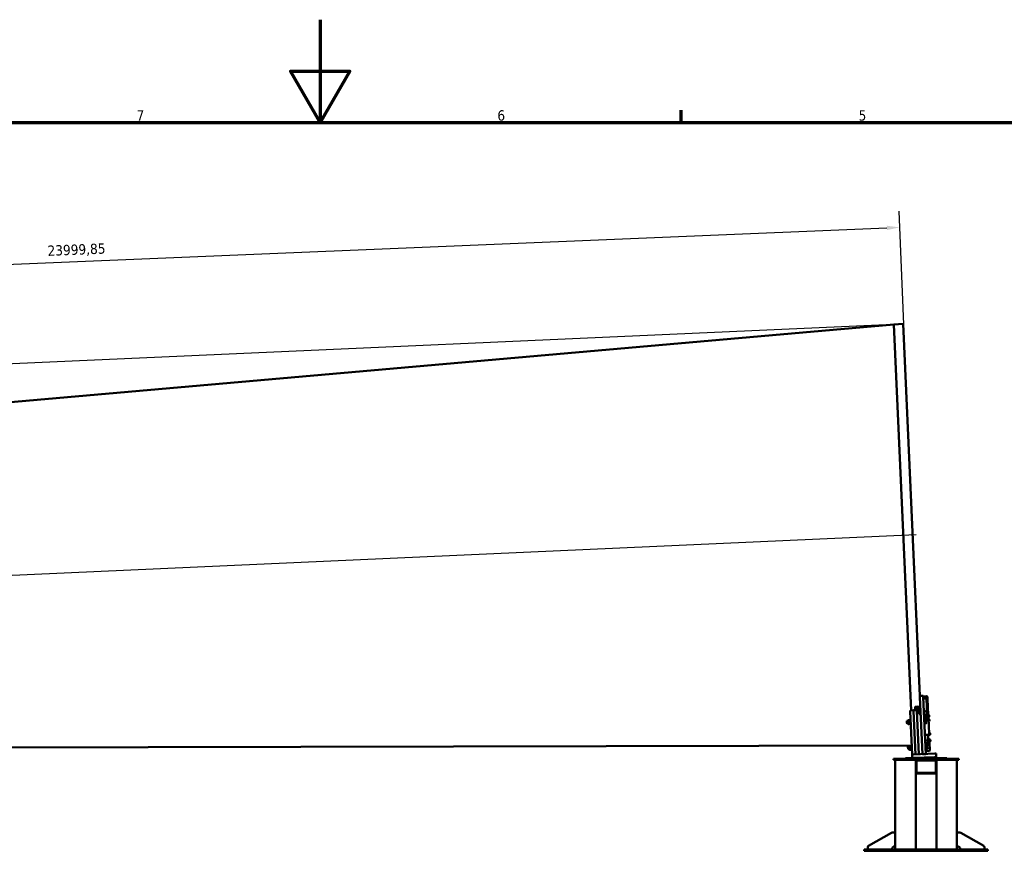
# Model space of a CAD drawing. Header units: millimetres. Extents: x 0 to 63075, y 0 to 44550.
# Tile 14 of 31: x 27161 to 41500, y 32212 to 44550. Entities that reach past the tile are written whole.
import ezdxf

# ---------------------------------------------------------------- set-up
doc = ezdxf.new("R2010")
doc.units = ezdxf.units.MM
doc.header["$LTSCALE"] = 75
for name, color, linetype, lineweight in [('Border (ISO)', 7, 'Continuous', 70), ('Centerline (ISO)', 7, 'Continuous', 25), ('Dimension (ISO)', 7, 'Continuous', 25), ('Visible (ISO)', 7, 'Continuous', 50)]:
    doc.layers.add(name, color=color, linetype=linetype, lineweight=lineweight)
doc.styles.add('Label Text (ISO)', font='tahoma.ttf')
doc.styles.add('Note Text (ISO)', font='tahoma.ttf')
doc.dimstyles.new('Default (ISO)', dxfattribs={"dimscale": 75, "dimtxt": 2, "dimasz": 2.5, "dimexe": 3.175, "dimexo": 0, "dimgap": 0.762, "dimtad": 1, "dimrnd": 1e-08, "dimtxsty": 'Note Text (ISO)', "dimcen": 0.09, "dimdle": 10, "dimclrd": 256, "dimclre": 256, "dimclrt": 256, "dimazin": 2, "dimtfac": 1, "dimtmove": 0, "dimatfit": 3, "dimfxl": 1, "dimtolj": 1, "dimtzin": 0, "dimlwd": -1, "dimlwe": -1, "dimarcsym": 0})

# ---------------------------------------------------------------- blocks, each defined once
blk = doc.blocks.new('Borders Default Border')
at = {"layer": 'Border (ISO)'}
blk.add_line((490.58, 574), (490.58, 576.4), dxfattribs=at)
at = {"layer": 'Border (ISO)', "flags": 128}
for points in [[(420.5, 594), (420.5, 574), (414.73, 584), (426.27, 584), (420.5, 574)], [(20, 20), (20, 574), (821, 574), (821, 20), (20, 20)]]:
    blk.add_lwpolyline(points, dxfattribs=at)
at = {"layer": 'Border (ISO)', "char_height": 2, "attachment_point": 7, "style": 'Label Text (ISO)'}
for s, insert in [('7', (384.84, 574.4)), ('6', (454.9, 574.36)), ('5', (525.04, 574.36))]:
    blk.add_mtext(s, dxfattribs=dict(at, insert=insert))
blk = doc.blocks.new('*D16')
at = {"layer": 'Defpoints', "color": 0, "transparency": 16777216}
for p in [(39890, 40110), (15274, 38002), (16122, 38040)]:
    blk.add_point(p, dxfattribs=at)
at = {"layer": 'Dimension (ISO)', "transparency": 16777216}
for p, q in [((39890, 40110), (14992, 38991)), ((10611, 39329), (15215, 39329)), ((15215, 39329), (15229, 39001)), ((15238, 38814), (15266, 38190)), ((16122, 38040), (15036, 37992))]:
    blk.add_line(p, q, dxfattribs=at)
for points in [[(15269, 38815), (15207, 38813), (15229, 39001)], [(15297, 38191), (15235, 38188), (15274, 38002)]]:
    blk.add_solid(points, dxfattribs=at)
at = {"layer": 'Dimension (ISO)', "transparency": 16777216, "insert": (10668, 39546), "char_height": 150, "attachment_point": 1, "style": 'Note Text (ISO)'}
blk.add_mtext('\\A1;\\fTahoma|b0|i0;\\H149.0446;Maximum allowable diameter difference = 1000', dxfattribs=at)
blk = doc.blocks.new('*D29')
at = {"layer": 'Defpoints', "color": 0, "transparency": 16777216}
for p in [(39977, 41523), (40163, 37047), (16187, 35969)]:
    blk.add_point(p, dxfattribs=at)
at = {"layer": 'Dimension (ISO)', "transparency": 16777216}
for p, q in [((40163, 37047), (39968, 41761)), ((16185, 40539), (39790, 41515)), ((16187, 35969), (15988, 40769))]:
    blk.add_line(p, q, dxfattribs=at)
for points in [[(39789, 41547), (39791, 41484), (39977, 41523)], [(16184, 40570), (16187, 40507), (15998, 40531)]]:
    blk.add_solid(points, dxfattribs=at)
at = {"layer": 'Dimension (ISO)', "transparency": 16777216, "insert": (27563, 41257), "char_height": 150, "attachment_point": 1, "rotation": 2.3694, "style": 'Note Text (ISO)'}
blk.add_mtext('\\A1;23999,85', dxfattribs=at)

msp = doc.modelspace()

# ---------------------------------------------------------------- linework, layer by layer
at = {"layer": 'Centerline (ISO)', "linetype": 'Continuous'}
msp.add_line((16581.5953, 35986.484), (40215.0405, 37049.0657), dxfattribs=at)
at = {"layer": 'Visible (ISO)'}
for p, q in [((16675.8186, 38065.3141), (39889.7267, 40110.0432)), ((39889.7267, 40110.0432), (40024.5905, 40116.1068)), ((40142.6831, 34483.9068), (39889.7267, 40110.0432)), ((39889.7267, 40110.0432), (40142.6831, 34483.9068)), ((40268.307, 34695.4773), (40024.5905, 40116.1068)), ((40318.2566, 34697.7231), (40268.307, 34695.4773)), ((40269.2053, 34675.4975), (40268.307, 34695.4773)), ((40269.2053, 34675.4975), (40306.4852, 33846.3352)), ((40318.2566, 34697.7231), (40319.1549, 34677.7433)), ((40318.6597, 34688.7559), (40366.6113, 34690.9119)), ((40318.8297, 34684.9751), (40366.7813, 34687.1311)), ((40319.1549, 34677.7433), (40356.4348, 33848.5809)), ((40367.9871, 34660.3114), (40320.0356, 34658.1554)), ((40320.2601, 34653.1605), (40368.2117, 34655.3164)), ((40365.2211, 34655.0389), (40365.3855, 34651.3824)), ((40365.3855, 34651.3824), (40375.4926, 34426.5858)), ((40382.4987, 34426.6087), (40372.2975, 34653.4981)), ((40382.2874, 34653.9473), (40381.0816, 34680.767)), ((40382.2874, 34653.9473), (40392.7899, 34420.3564)), ((40127.6982, 34483.233), (40177.6477, 34485.4788)), ((40128.3719, 34468.2482), (40127.6982, 34483.233)), ((40156.6366, 33839.5978), (40128.3719, 34468.2482)), ((40177.6477, 34485.4788), (40227.5973, 34487.7246)), ((40177.6477, 34485.4788), (40178.3215, 34470.494)), ((40178.3215, 34470.494), (40177.6477, 34485.4788)), ((40178.3215, 34470.494), (40206.5862, 33841.8436)), ((40206.5862, 33841.8436), (40178.3215, 34470.494)), ((40201.3591, 34514.7013), (40200.545, 34532.8092)), ((40201.3591, 34514.7013), (40202.6225, 34486.6017)), ((40235.3198, 34538.6031), (40210.3451, 34537.4802)), ((40211.1592, 34519.3724), (40236.134, 34520.4953)), ((40227.5973, 34487.7246), (40253.3577, 34488.8828)), ((40227.5973, 34487.7246), (40228.271, 34472.7397)), ((40228.271, 34472.7397), (40227.5973, 34487.7246)), ((40228.271, 34472.7397), (40256.5357, 33844.0894)), ((40256.5357, 33844.0894), (40228.271, 34472.7397)), ((40231.4416, 34469.0117), (40232.6123, 34470.2925)), ((40232.0501, 34455.4792), (40231.4416, 34469.0117)), ((40232.0501, 34455.4792), (40233.331, 34454.3086)), ((40240.5773, 34470.6506), (40232.6123, 34470.2925)), ((40232.6123, 34470.2925), (40233.331, 34454.3086)), ((40241.2959, 34454.6667), (40233.331, 34454.3086)), ((40240.4313, 34473.8973), (40241.2395, 34475.4547)), ((40240.4313, 34473.8973), (40241.4419, 34451.42)), ((40241.4419, 34451.42), (40242.3866, 34449.9414)), ((40253.6055, 34476.8877), (40241.827, 34476.3581)), ((40253.8182, 34472.1549), (40242.0398, 34471.6253)), ((40254.4311, 34458.5231), (40242.6527, 34457.9935)), ((40254.8313, 34449.624), (40243.0528, 34449.0944)), ((40255.2163, 34474.5621), (40254.2717, 34476.0407)), ((40256.2269, 34452.0848), (40255.2163, 34474.5621)), ((40258.3593, 34471.4501), (40255.3623, 34471.3153)), ((40256.2269, 34452.0848), (40255.4188, 34450.5274)), ((40259.0779, 34455.4662), (40256.081, 34455.3315)), ((40258.9633, 34458.0161), (40256.9279, 34503.2857)), ((40258.9633, 34458.0161), (40259.5602, 34444.7402)), ((40259.5602, 34444.7402), (40260.3195, 34427.8525)), ((40260.3195, 34427.8525), (40260.3616, 34426.9166)), ((40280.3414, 34427.8149), (40260.3616, 34426.9166)), ((40331.2856, 34474.7289), (40328.2886, 34474.5942)), ((40332.0043, 34458.7451), (40329.0073, 34458.6103)), ((40330.538, 34424.5646), (40378.4896, 34426.7205)), ((40331.9392, 34478.0066), (40331.1399, 34477.9707)), ((40331.1399, 34477.9707), (40332.15, 34455.5034)), ((40331.8311, 34480.4093), (40339.9511, 34480.7744)), ((40332.2303, 34471.5303), (40331.8311, 34480.4093)), ((40332.9493, 34455.5393), (40332.15, 34455.5034)), ((40332.2303, 34471.5303), (40340.3503, 34471.8954)), ((40332.8434, 34457.894), (40332.2303, 34471.5303)), ((40332.8434, 34457.894), (40340.9634, 34458.2591)), ((40333.0573, 34453.1366), (40332.8434, 34457.894)), ((40333.0573, 34453.1366), (40341.1773, 34453.5017)), ((40341.096, 34479.1741), (40340.6121, 34479.9315)), ((40341.2215, 34476.383), (40341.096, 34479.1741)), ((40341.7276, 34465.1254), (40341.2215, 34476.383)), ((40342.1411, 34455.9285), (40341.7276, 34465.1254)), ((40342.1739, 34455.1983), (40341.76, 34454.4005)), ((40342.1739, 34455.1983), (40342.1411, 34455.9285)), ((40374.4911, 34448.8613), (40377.4881, 34448.996)), ((40393.9957, 34393.5367), (40392.7899, 34420.3564)), ((40395.1948, 34416.9612), (40392.9471, 34416.8602)), ((40396.5423, 34386.9915), (40395.1948, 34416.9612)), ((40395.9777, 34416.2457), (40395.1948, 34416.9612)), ((40395.9777, 34416.2457), (40397.2578, 34387.7744)), ((40396.912, 34413.2797), (40396.1127, 34413.2437)), ((40396.7948, 34415.8869), (40404.9148, 34416.252)), ((40396.857, 34414.5016), (40396.7948, 34415.8869)), ((40396.857, 34414.5016), (40404.977, 34414.8667)), ((40396.9019, 34413.5038), (40396.857, 34414.5016)), ((40396.9019, 34413.5038), (40405.0219, 34413.8689)), ((40397.4619, 34401.0482), (40396.9019, 34413.5038)), ((40406.0493, 34414.4776), (40404.9868, 34416.1407)), ((40406.0688, 34414.4471), (40406.0493, 34414.4776)), ((40406.0702, 34414.4159), (40406.0688, 34414.4471)), ((40406.3726, 34407.6892), (40406.0702, 34414.4159)), ((40079.659, 34327.1786), (40082.0002, 34329.7401)), ((40081.0555, 34296.1176), (40079.659, 34327.1786)), ((40081.0555, 34296.1176), (40083.6172, 34293.7765)), ((40098.5296, 34330.4833), (40082.0002, 34329.7401)), ((40082.0002, 34329.7401), (40083.6172, 34293.7765)), ((40100.1466, 34294.5196), (40083.6172, 34293.7765)), ((40098.1905, 34338.0257), (40099.2276, 34340.0243)), ((40098.1905, 34338.0257), (40100.4857, 34286.9773)), ((40100.4857, 34286.9773), (40101.6979, 34285.0798)), ((40125.4932, 34341.2052), (40101.6813, 34340.1346)), ((40126.7284, 34313.733), (40102.9165, 34312.6624)), ((40127.9635, 34286.2607), (40104.1517, 34285.1901)), ((40129.1592, 34339.4181), (40127.9469, 34341.3155)), ((40128.8807, 34345.6118), (40130.0733, 34346.9167)), ((40131.7329, 34282.1759), (40128.8807, 34345.6118)), ((40130.0733, 34346.9167), (40133.8195, 34347.0851)), ((40130.0733, 34346.9167), (40133.0377, 34280.9833)), ((40131.4544, 34288.3697), (40130.4173, 34286.3711)), ((40131.7329, 34282.1759), (40133.0377, 34280.9833)), ((40133.0377, 34280.9833), (40136.784, 34281.1517)), ((40379.6954, 34399.9008), (40331.7439, 34397.7449)), ((40331.9684, 34392.7499), (40379.92, 34394.9059)), ((40333.052, 34368.6499), (40381.0036, 34370.8059)), ((40381.3925, 34362.1543), (40333.441, 34359.9984)), ((40337.3639, 34356.2367), (40333.6177, 34356.0683)), ((40340.3283, 34290.3033), (40336.5821, 34290.1349)), ((40340.3283, 34290.3033), (40337.3639, 34356.2367)), ((40338.6688, 34355.0441), (40337.3639, 34356.2367)), ((40338.6688, 34355.0441), (40341.5209, 34291.6082)), ((40339.7463, 34348.8913), (40338.947, 34348.8553)), ((40339.659, 34350.8343), (40358.8833, 34351.6987)), ((40340.8941, 34323.3621), (40339.659, 34350.8343)), ((40341.5209, 34291.6082), (40340.3283, 34290.3033)), ((40340.8941, 34323.3621), (40360.1185, 34324.2264)), ((40342.1293, 34295.8898), (40340.8941, 34323.3621)), ((40342.042, 34297.8329), (40341.2427, 34297.7969)), ((40342.1293, 34295.8898), (40361.3537, 34296.7542)), ((40361.9547, 34338.0729), (40361.3371, 34351.809)), ((40363.1898, 34310.6006), (40361.9547, 34338.0729)), ((40363.8074, 34296.8645), (40363.1898, 34310.6006)), ((40376.923, 34394.7711), (40378.0066, 34370.6711)), ((40383.9296, 34393.4315), (40376.9973, 34393.1198)), ((40384.3427, 34385.5951), (40384.0058, 34393.0875)), ((40384.3427, 34385.5951), (40384.6494, 34378.7719)), ((40384.8439, 34374.4461), (40384.6494, 34378.7719)), ((40393.9957, 34393.5367), (40394.3326, 34386.0443)), ((40396.5423, 34386.9915), (40394.2945, 34386.8905)), ((40394.6393, 34379.221), (40394.3326, 34386.0443)), ((40394.6393, 34379.221), (40394.8338, 34374.8953)), ((40394.8338, 34374.8953), (40405.3216, 34141.6309)), ((40399.0635, 34347.6138), (40396.0665, 34347.479)), ((40397.2578, 34387.7744), (40396.5423, 34386.9915)), ((40399.7821, 34331.6299), (40396.7851, 34331.4952)), ((40397.9221, 34390.8123), (40397.1228, 34390.7764)), ((40397.4619, 34401.0482), (40405.5819, 34401.4133)), ((40397.9771, 34389.5904), (40397.4619, 34401.0482)), ((40397.9771, 34389.5904), (40406.0971, 34389.9555)), ((40398.0394, 34388.2051), (40397.9771, 34389.5904)), ((40398.0394, 34388.2051), (40406.1594, 34388.5702)), ((40399.717, 34350.8914), (40398.9177, 34350.8555)), ((40398.9177, 34350.8555), (40399.9279, 34328.3882)), ((40399.6094, 34353.2838), (40407.7294, 34353.6489)), ((40400.0107, 34344.3595), (40399.6094, 34353.2838)), ((40400.7272, 34328.4241), (40399.9279, 34328.3882)), ((40400.0107, 34344.3595), (40408.1307, 34344.7245)), ((40400.6233, 34330.7334), (40400.0107, 34344.3595)), ((40400.6233, 34330.7334), (40408.7433, 34331.0985)), ((40400.8347, 34326.0317), (40400.6233, 34330.7334)), ((40400.8347, 34326.0317), (40408.9547, 34326.3968)), ((40407.1301, 34390.4393), (40406.2211, 34388.6875)), ((40406.9102, 34395.7325), (40406.3726, 34407.6892)), ((40407.1468, 34390.4713), (40406.9102, 34395.7325)), ((40407.1468, 34390.4713), (40407.1301, 34390.4393)), ((40408.8738, 34352.0589), (40408.4023, 34352.797)), ((40409.0008, 34349.2349), (40408.8738, 34352.0589)), ((40409.5077, 34337.9597), (40409.0008, 34349.2349)), ((40409.9197, 34328.7958), (40409.5077, 34337.9597)), ((40409.9518, 34328.0831), (40409.5484, 34327.3057)), ((40409.9518, 34328.0831), (40409.9197, 34328.7958)), ((40343.9288, 34126.734), (40391.8803, 34128.89)), ((40388.8833, 34128.7552), (40392.0697, 34057.8866)), ((40392.9823, 34126.6452), (40392.8779, 34128.9658)), ((40392.9823, 34126.6452), (40393.7652, 34125.9297)), ((40393.6243, 34129.0636), (40393.7652, 34125.9297)), ((40396.1779, 34122.361), (40395.8536, 34129.5746)), ((40406.9031, 34156.5507), (40404.6554, 34156.4496)), ((40405.3216, 34141.6309), (40406.1678, 34122.8102)), ((40408.2506, 34126.5809), (40406.0028, 34126.4799)), ((40408.2506, 34126.5809), (40406.9031, 34156.5507)), ((40407.686, 34155.8351), (40406.9031, 34156.5507)), ((40407.686, 34155.8351), (40408.9661, 34127.3639)), ((40408.6203, 34152.8691), (40407.821, 34152.8331)), ((40408.9661, 34127.3639), (40408.2506, 34126.5809)), ((40408.5653, 34154.091), (40416.6853, 34154.4561)), ((40408.6102, 34153.0932), (40408.5653, 34154.091)), ((40408.6102, 34153.0932), (40416.7302, 34153.4583)), ((40409.1702, 34140.6376), (40408.6102, 34153.0932)), ((40409.6304, 34130.4018), (40408.8311, 34130.3658)), ((40409.1702, 34140.6376), (40417.2902, 34141.0027)), ((40409.6854, 34129.1798), (40409.1702, 34140.6376)), ((40409.6854, 34129.1798), (40417.8054, 34129.5449)), ((40417.7771, 34154.0365), (40417.7576, 34154.067)), ((40417.7785, 34154.0054), (40417.7771, 34154.0365)), ((40418.0809, 34147.2787), (40417.7785, 34154.0054)), ((40418.6185, 34135.322), (40418.0809, 34147.2787)), ((40418.8551, 34130.0608), (40418.6185, 34135.322)), ((40418.8551, 34130.0608), (40418.8384, 34130.0287)), ((40349.4021, 34004.9978), (40397.3537, 34007.1537)), ((40397.7913, 33997.4199), (40349.8398, 33995.2639)), ((40372.332, 34051.6021), (40373.5027, 34052.8829)), ((40372.9405, 34038.0695), (40372.332, 34051.6021)), ((40372.9405, 34038.0695), (40374.2213, 34036.899)), ((40383.8452, 34053.3479), (40373.5027, 34052.8829)), ((40373.5027, 34052.8829), (40374.2213, 34036.899)), ((40384.5639, 34037.364), (40374.2213, 34036.899)), ((40388.6942, 34056.8192), (40383.6993, 34056.5946)), ((40384.7099, 34034.1173), (40383.6993, 34056.5946)), ((40389.7048, 34034.3419), (40384.7099, 34034.1173)), ((40388.6942, 34056.8192), (40389.095, 34057.5915)), ((40389.7048, 34034.3419), (40388.6942, 34056.8192)), ((40389.7048, 34034.3419), (40390.1733, 34033.6086)), ((40394.5623, 34057.9987), (40390.1564, 34057.8006)), ((40395.0936, 34046.1824), (40390.6877, 34045.9843)), ((40395.64, 34034.03), (40391.2341, 34033.8319)), ((40395.6551, 34033.6937), (40391.2492, 34033.4956)), ((40393.1624, 34033.5817), (40394.1685, 34011.2049)), ((40393.7652, 34125.9297), (40396.0129, 34126.0307)), ((40394.1685, 34011.2049), (40394.3567, 34007.019)), ((40396.1067, 34057.1524), (40395.6383, 34057.8857)), ((40395.972, 34060.1494), (40396.6875, 34060.9323)), ((40397.2521, 34031.6782), (40395.972, 34060.1494)), ((40396.208, 34121.6918), (40396.1779, 34122.361)), ((40406.1979, 34122.141), (40396.208, 34121.6918)), ((40396.6875, 34060.9323), (40398.9353, 34061.0334)), ((40396.6875, 34060.9323), (40398.035, 34030.9626)), ((40397.1173, 34034.6751), (40396.7165, 34033.9028)), ((40397.2521, 34031.6782), (40398.035, 34030.9626)), ((40398.035, 34030.9626), (40400.2827, 34031.0637)), ((40408.8087, 34064.0728), (40398.8188, 34063.6237)), ((40398.9929, 34059.7523), (40398.8188, 34063.6237)), ((40398.9929, 34059.7523), (40399.9119, 34039.3112)), ((40400.1812, 34033.3206), (40399.9119, 34039.3112)), ((40400.6864, 34022.0844), (40400.1812, 34033.3206)), ((40400.6864, 34022.0844), (40400.9558, 34016.0939)), ((40401.1746, 34011.227), (40400.9558, 34016.0939)), ((40406.1678, 34122.8102), (40406.1979, 34122.141)), ((40408.8087, 34064.0728), (40408.9828, 34060.2015)), ((40411.1729, 34061.5836), (40408.9252, 34061.4826)), ((40408.9828, 34060.2015), (40409.9018, 34039.7604)), ((40409.9018, 34039.7604), (40410.1712, 34033.7698)), ((40410.1712, 34033.7698), (40410.6763, 34022.5336)), ((40412.5204, 34031.6139), (40410.2726, 34031.5128)), ((40410.9457, 34016.543), (40410.6763, 34022.5336)), ((40410.9457, 34016.543), (40411.1645, 34011.6761)), ((40411.1645, 34011.6761), (40415.883, 33906.73)), ((40412.5204, 34031.6139), (40411.1729, 34061.5836)), ((40411.9558, 34060.8681), (40411.1729, 34061.5836)), ((40411.9558, 34060.8681), (40413.2359, 34032.3968)), ((40412.8901, 34057.902), (40412.0908, 34057.8661)), ((40413.2359, 34032.3968), (40412.5204, 34031.6139)), ((40412.7825, 34060.2944), (40420.9025, 34060.6595)), ((40413.1838, 34051.3701), (40412.7825, 34060.2944)), ((40413.9002, 34035.4347), (40413.1009, 34035.3988)), ((40413.1838, 34051.3701), (40421.3038, 34051.7351)), ((40413.7964, 34037.744), (40413.1838, 34051.3701)), ((40413.7964, 34037.744), (40421.9164, 34038.1091)), ((40414.0078, 34033.0423), (40413.7964, 34037.744)), ((40414.0078, 34033.0423), (40422.1278, 34033.4074)), ((40422.0469, 34059.0695), (40421.5753, 34059.8076)), ((40422.1739, 34056.2455), (40422.0469, 34059.0695)), ((40422.6808, 34044.9703), (40422.1739, 34056.2455)), ((40423.0928, 34035.8064), (40422.6808, 34044.9703)), ((40423.1249, 34035.0937), (40422.7215, 34034.3163)), ((40423.1249, 34035.0937), (40423.0928, 34035.8064)), ((16861.9936, 33924.4973), (40145.9204, 33971.2051)), ((40096.5023, 33952.5571), (40098.8435, 33955.1186)), ((40097.8988, 33921.496), (40096.5023, 33952.5571)), ((40097.8988, 33921.496), (40100.4605, 33919.1549)), ((40115.3729, 33955.8618), (40098.8435, 33955.1186)), ((40098.8435, 33955.1186), (40100.4605, 33919.1549)), ((40116.9899, 33919.8981), (40100.4605, 33919.1549)), ((40115.0338, 33963.4042), (40116.0709, 33965.4028)), ((40115.0338, 33963.4042), (40117.329, 33912.3557)), ((40117.329, 33912.3557), (40118.5413, 33910.4583)), ((40142.3365, 33966.5837), (40118.5246, 33965.5131)), ((40143.5717, 33939.1114), (40119.7598, 33938.0408)), ((40144.8069, 33911.6392), (40120.995, 33910.5686)), ((40146.0025, 33964.7965), (40144.7902, 33966.694)), ((40145.7241, 33970.9903), (40146.9166, 33972.2952)), ((40148.5762, 33907.5544), (40145.7241, 33970.9903)), ((40146.9166, 33972.2952), (40150.6629, 33972.4636)), ((40146.9166, 33972.2952), (40149.8811, 33906.3618)), ((40148.2977, 33913.7481), (40147.2606, 33911.7495)), ((40148.5762, 33907.5544), (40149.8811, 33906.3618)), ((40149.8811, 33906.3618), (40153.6273, 33906.5302)), ((40176.6164, 33840.4961), (40156.6366, 33839.5978)), ((40176.6164, 33840.4961), (40486.3036, 33854.42)), ((40306.0361, 33856.3251), (40296.4953, 33845.886)), ((40306.4852, 33846.3352), (40356.4348, 33848.5809)), ((40354.2072, 33981.6151), (40350.461, 33981.4467)), ((40357.1717, 33915.6817), (40353.4254, 33915.5133)), ((40357.1717, 33915.6817), (40354.2072, 33981.6151)), ((40355.5121, 33980.4225), (40354.2072, 33981.6151)), ((40354.5583, 33890.3178), (40402.5098, 33892.4738)), ((40355.5121, 33980.4225), (40358.3643, 33916.9866)), ((40356.5897, 33974.2697), (40355.7904, 33974.2338)), ((40356.5023, 33976.2128), (40375.7267, 33977.0771)), ((40357.7375, 33948.7405), (40356.5023, 33976.2128)), ((40358.3643, 33916.9866), (40357.1717, 33915.6817)), ((40357.7375, 33948.7405), (40376.9619, 33949.6049)), ((40358.9727, 33921.2683), (40357.7375, 33948.7405)), ((40358.8853, 33923.2113), (40358.086, 33923.1754)), ((40358.9727, 33921.2683), (40378.197, 33922.1326)), ((40378.798, 33963.4513), (40378.1804, 33977.1874)), ((40380.0332, 33935.9791), (40378.798, 33963.4513)), ((40380.6508, 33922.2429), (40380.0332, 33935.9791)), ((40506.2834, 33855.3183), (40486.3036, 33854.42)), ((40508.5292, 33805.3687), (40506.2834, 33855.3183)), ((39885.653, 33764.6483), (39885.653, 33779.6483)), ((39915.653, 33779.6483), (39885.653, 33779.6483)), ((39885.653, 33764.6483), (39915.653, 33764.6483)), ((39910.653, 33764.6483), (39910.653, 32454.6483)), ((39915.653, 33779.6483), (40805.653, 33779.6483)), ((39915.653, 33764.6483), (40805.653, 33764.6483)), ((40060.653, 33789.6483), (40060.653, 33779.6483)), ((40660.653, 33789.6483), (40060.653, 33789.6483)), ((40158.8824, 33789.6483), (40156.6366, 33839.5978)), ((40178.8622, 33790.5466), (40158.8824, 33789.6483)), ((40178.8622, 33790.5466), (40488.5494, 33804.4704)), ((40210.653, 33764.6483), (40210.653, 33744.6483)), ((40210.653, 33744.6483), (40210.653, 33584.6483)), ((40220.653, 33744.6483), (40220.653, 33584.6483)), ((40490.653, 33754.6483), (40230.653, 33754.6483)), ((40508.5292, 33805.3687), (40488.5494, 33804.4704)), ((40500.653, 33584.6483), (40500.653, 33744.6483)), ((40510.653, 33764.6483), (40510.653, 33744.6483)), ((40510.653, 33584.6483), (40510.653, 33744.6483)), ((40660.653, 33789.6483), (40660.653, 33779.6483)), ((40835.653, 33779.6483), (40805.653, 33779.6483)), ((40805.653, 33764.6483), (40835.653, 33764.6483)), ((40810.653, 33764.6483), (40810.653, 32454.6483)), ((40835.653, 33779.6483), (40835.653, 33764.6483)), ((40210.653, 33584.6483), (40210.653, 32454.6483)), ((40230.653, 33574.6483), (40490.653, 33574.6483)), ((40230.653, 33564.6483), (40490.653, 33564.6483)), ((40510.653, 33584.6483), (40510.653, 32454.6483)), ((39856.0416, 32702.0131), (39520.7303, 32510.4067)), ((39910.653, 32704.6483), (39865.9643, 32704.6483)), ((40810.653, 32704.6483), (40855.3418, 32704.6483)), ((40865.2645, 32702.0131), (41200.5758, 32510.4067)), ((39460.653, 32439.6483), (39460.653, 32454.6483)), ((39490.653, 32454.6483), (39460.653, 32454.6483)), ((39460.653, 32439.6483), (39490.653, 32439.6483)), ((39490.653, 32454.6483), (41230.653, 32454.6483)), ((39490.653, 32439.6483), (41230.653, 32439.6483)), ((39510.653, 32493.0418), (39510.653, 32454.6483)), ((41210.653, 32493.0418), (41210.653, 32454.6483)), ((41260.653, 32454.6483), (41230.653, 32454.6483)), ((41230.653, 32439.6483), (41260.653, 32439.6483)), ((41260.653, 32454.6483), (41260.653, 32439.6483))]:
    msp.add_line(p, q, dxfattribs=at)
for centre, radius, start, end in [((40230.653, 33744.6483), 20, 90, 180), ((40230.653, 33744.6483), 10, 90, 180), ((40490.653, 33744.6483), 20, 0, 90), ((40490.653, 33744.6483), 10, 0, 90), ((40230.653, 33584.6483), 20, 180, 270), ((40230.653, 33584.6483), 10, 180, 270), ((40490.653, 33584.6483), 20, 270, 0), ((40490.653, 33584.6483), 10, 270, 0), ((39865.9643, 32684.6483), 20, 90, 119.7448813), ((40855.3418, 32684.6483), 20, 60.2551187, 90), ((39530.653, 32493.0418), 20, 119.7448813, 180), ((39910.653, 32454.6483), 50, 90, 180), ((40810.653, 32454.6483), 50, 0, 90), ((41190.653, 32493.0418), 20, 0, 60.2551187)]:
    msp.add_arc(centre, radius, start, end, dxfattribs=at)
for centre, major_axis, ratio, start_param, end_param in [((40315.6606, 34644.1417), (9.2157, 10.0834), 0.2679491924, 0.7560713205, 0.7853981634), ((40370.6051, 34646.612), (-10.0834, 9.2157), 0.2679491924, 5.4977871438, 5.5271139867), ((40367.1559, 34678.7998), (13.9859, 0.6288), 0.8660254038, 0.2645207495, 1.5707963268), ((40367.0957, 34680.1381), (13.9859, 0.6288), 0.5, 0, 1.5707963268), ((40368.3015, 34653.3185), (13.9859, 0.6288), 0.5, 0, 1.5707963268), ((40368.3015, 34653.3185), (3.996, 0.1797), 0.5, 0, 1.5707963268), ((40210.5349, 34533.2583), (-9.9899, -0.4492), 0.4226182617, 4.7123889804, 6.2831853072), ((40211.349, 34515.1505), (-9.9899, -0.4492), 0.4226182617, 4.7123889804, 6.2831853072), ((40237.4627, 34490.9418), (-9.9899, -0.4492), 0.4226182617, 4.7123889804, 6.9982267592), ((40236.9481, 34502.3874), (39.9596, 1.7966), 0.906307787, 0, 1.5707963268), ((40236.9481, 34502.3874), (19.9798, 0.8983), 0.906307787, 0, 1.5707963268), ((40238.087, 34477.0559), (19.9798, 0.8983), 0.906307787, 0, 1.5707963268), ((40377.6436, 34445.5354), (3.996, 0.1797), 0.8660254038, 0, 1.5707963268), ((40378.804, 34419.7276), (13.9859, 0.6288), 0.5, 0, 1.5707963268), ((40380.0098, 34392.9079), (13.9859, 0.6288), 0.5, 0, 1.5707963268), ((40380.0098, 34392.9079), (3.996, 0.1797), 0.5, 0, 1.5707963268), ((40380.848, 34374.2665), (3.996, 0.1797), 0.8660254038, 4.7123889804, 6.2831853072), ((40380.848, 34374.2665), (13.9859, 0.6288), 0.8660254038, 4.7123889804, 6.2831853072), ((40391.3357, 34141.0021), (13.9859, 0.6288), 0.8660254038, 4.7123889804, 6.2831853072), ((40397.1786, 34011.0473), (3.996, 0.1797), 0.9743700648, 4.7123889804, 6.2831853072), ((40397.1786, 34011.0473), (13.9859, 0.6288), 0.9743700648, 4.7123889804, 6.2831853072), ((40401.8971, 33906.1012), (13.9859, 0.6288), 0.9743700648, 4.7123889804, 6.2831853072)]:
    msp.add_ellipse(centre, major_axis=major_axis, ratio=ratio, start_param=start_param, end_param=end_param, dxfattribs=at)
for points, weights in [([(40241.827, 34476.3581), (40239.9354, 34473.9019), (40242.0398, 34471.6253)], [1, 1.15470053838, 1]), ([(40242.0398, 34471.6253), (40240.3482, 34464.7196), (40242.6527, 34457.9935)], [1, 1.15470053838, 1]), ([(40242.6527, 34457.9935), (40240.8547, 34453.4541), (40243.0528, 34449.0944)], [1, 1.15470053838, 1]), ([(40243.0528, 34449.0944), (40242.6478, 34449.5326), (40242.3866, 34449.9414)], [1, 1.02646777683, 1.04387878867]), ([(40253.8182, 34472.1549), (40255.7098, 34474.6111), (40253.6055, 34476.8877)], [1, 1.15470053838, 1]), ([(40254.4311, 34458.5231), (40256.1227, 34465.4288), (40253.8182, 34472.1549)], [1, 1.15470053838, 1]), ([(40254.8313, 34449.624), (40256.6292, 34454.1634), (40254.4311, 34458.5231)], [1, 1.15470053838, 1]), ([(40255.4188, 34450.5274), (40255.1953, 34450.0967), (40254.8313, 34449.624)], [1.04387878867, 1.02646777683, 1]), ([(40341.2215, 34476.383), (40341.1288, 34478.4434), (40339.9511, 34480.7744)], [1, 1.0379548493, 1]), ([(40339.9511, 34480.7744), (40340.352, 34480.3384), (40340.6121, 34479.9315)], [1, 1.01316741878, 1.01719867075]), ([(40340.3503, 34471.8954), (40341.3141, 34474.3227), (40341.2215, 34476.383)], [1, 1.0379548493, 1]), ([(40341.7276, 34465.1254), (40341.5853, 34468.2897), (40340.3503, 34471.8954)], [1, 1.0379548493, 1]), ([(40340.9634, 34458.2591), (40341.8699, 34461.9611), (40341.7276, 34465.1254)], [1, 1.0379548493, 1]), ([(40342.1411, 34455.9285), (40342.0915, 34457.0325), (40340.9634, 34458.2591)], [1, 1.0379548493, 1]), ([(40341.1773, 34453.5017), (40342.1907, 34454.8245), (40342.1411, 34455.9285)], [1, 1.0379548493, 1]), ([(40405.756, 34414.6606), (40405.4592, 34415.4208), (40404.9148, 34416.252)], [1.01887565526, 1.01758770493, 1]), ([(40406.0702, 34414.4159), (40406.0598, 34414.6475), (40404.977, 34414.8667)], [1, 1.0379548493, 1]), ([(40405.0219, 34413.8689), (40406.0806, 34414.1844), (40406.0702, 34414.4159)], [1, 1.0379548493, 1]), ([(40406.3726, 34407.6892), (40406.2427, 34410.5796), (40405.0219, 34413.8689)], [1, 1.0379548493, 1]), ([(40099.2276, 34340.0243), (40099.2276, 34340.0243), (40101.6813, 34340.1346)], [1.07735026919, 1.07735026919, 1]), ([(40101.6813, 34340.1346), (40097.7202, 34326.1926), (40102.9165, 34312.6624)], [1, 1.15470053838, 1]), ([(40102.9165, 34312.6624), (40098.9554, 34298.7204), (40104.1517, 34285.1901)], [1, 1.15470053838, 1]), ([(40104.1517, 34285.1901), (40101.6979, 34285.0798), (40101.6979, 34285.0798)], [1, 1.07735026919, 1.07735026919]), ([(40125.4932, 34341.2052), (40127.9469, 34341.3155), (40127.9469, 34341.3155)], [1, 1.07735026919, 1.07735026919]), ([(40126.7284, 34313.733), (40130.6895, 34327.675), (40125.4932, 34341.2052)], [1, 1.15470053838, 1]), ([(40127.9635, 34286.2607), (40131.9247, 34300.2027), (40126.7284, 34313.733)], [1, 1.15470053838, 1]), ([(40130.4173, 34286.3711), (40130.4173, 34286.3711), (40127.9635, 34286.2607)], [1.07735026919, 1.07735026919, 1]), ([(40358.8833, 34351.6987), (40361.3371, 34351.809), (40361.3371, 34351.809)], [1, 1.0379548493, 1]), ([(40361.9547, 34338.0729), (40361.668, 34344.4478), (40358.8833, 34351.6987)], [1, 1.0379548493, 1]), ([(40360.1185, 34324.2264), (40362.2413, 34331.6979), (40361.9547, 34338.0729)], [1, 1.0379548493, 1]), ([(40363.1898, 34310.6006), (40362.9032, 34316.9756), (40360.1185, 34324.2264)], [1, 1.0379548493, 1]), ([(40361.3537, 34296.7542), (40363.4765, 34304.2257), (40363.1898, 34310.6006)], [1, 1.0379548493, 1]), ([(40363.8074, 34296.8645), (40363.8074, 34296.8645), (40361.3537, 34296.7542)], [1, 1.0379548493, 1]), ([(40405.5819, 34401.4133), (40406.5026, 34404.7989), (40406.3726, 34407.6892)], [1, 1.0379548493, 1]), ([(40406.9102, 34395.7325), (40406.7907, 34398.3913), (40405.5819, 34401.4133)], [1, 1.0379548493, 1]), ([(40406.0971, 34389.9555), (40407.0298, 34393.0737), (40406.9102, 34395.7325)], [1, 1.0379548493, 1]), ([(40407.1301, 34390.4393), (40407.0221, 34390.2312), (40406.0971, 34389.9555)], [1.00860777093, 1.0330055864, 1]), ([(40406.1594, 34388.5702), (40406.597, 34389.4364), (40406.8221, 34390.2151)], [1, 1.01651098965, 1.01865687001]), ([(40406.2211, 34388.6875), (40406.1908, 34388.6291), (40406.1594, 34388.5702)], [1.00225477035, 1.00116302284, 1]), ([(40409.0008, 34349.2349), (40408.9077, 34351.3058), (40407.7294, 34353.6489)], [1, 1.0379548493, 1]), ([(40407.7294, 34353.6489), (40408.1396, 34353.208), (40408.4023, 34352.797)], [1, 1.01348375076, 1.01738709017]), ([(40408.1307, 34344.7245), (40409.0939, 34347.164), (40409.0008, 34349.2349)], [1, 1.0379548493, 1]), ([(40409.5077, 34337.9597), (40409.3656, 34341.1216), (40408.1307, 34344.7245)], [1, 1.0379548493, 1]), ([(40408.7433, 34331.0985), (40409.6499, 34334.7977), (40409.5077, 34337.9597)], [1, 1.0379548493, 1]), ([(40409.9197, 34328.7958), (40409.8707, 34329.8868), (40408.7433, 34331.0985)], [1, 1.0379548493, 1]), ([(40408.9547, 34326.3968), (40409.9688, 34327.7048), (40409.9197, 34328.7958)], [1, 1.0379548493, 1]), ([(40417.7785, 34154.0054), (40417.7681, 34154.2369), (40416.6853, 34154.4561)], [1, 1.0379548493, 1]), ([(40416.7302, 34153.4583), (40417.7889, 34153.7738), (40417.7785, 34154.0054)], [1, 1.0379548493, 1]), ([(40418.0809, 34147.2787), (40417.951, 34150.169), (40416.7302, 34153.4583)], [1, 1.0379548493, 1]), ([(40417.2902, 34141.0027), (40418.2109, 34144.3883), (40418.0809, 34147.2787)], [1, 1.0379548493, 1]), ([(40418.6185, 34135.322), (40418.499, 34137.9808), (40417.2902, 34141.0027)], [1, 1.0379548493, 1]), ([(40417.8054, 34129.5449), (40418.7381, 34132.6632), (40418.6185, 34135.322)], [1, 1.0379548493, 1]), ([(40418.8384, 34130.0287), (40418.7304, 34129.8206), (40417.8054, 34129.5449)], [1.00860777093, 1.0330055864, 1]), ([(40389.095, 34057.5915), (40389.1348, 34057.6682), (40390.1564, 34057.8006)], [1.07719130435, 1.0738437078, 1]), ([(40390.1564, 34057.8006), (40388.4241, 34051.8026), (40390.6877, 34045.9843)], [1, 1.15470053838, 1]), ([(40390.6877, 34045.9843), (40388.9629, 34039.8183), (40391.2341, 34033.8319)], [1, 1.15470053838, 1]), ([(40391.2341, 34033.8319), (40389.2436, 34033.5739), (40391.2492, 34033.4956)], [1, 1.15470053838, 1]), ([(40394.5623, 34057.9987), (40395.5917, 34057.9585), (40395.6383, 34057.8857)], [1, 1.0738437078, 1.07719130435]), ([(40395.0936, 34046.1824), (40396.826, 34052.1804), (40394.5623, 34057.9987)], [1, 1.15470053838, 1]), ([(40395.64, 34034.03), (40397.3648, 34040.196), (40395.0936, 34046.1824)], [1, 1.15470053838, 1]), ([(40395.6551, 34033.6937), (40397.6455, 34033.9517), (40395.64, 34034.03)], [1, 1.15470053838, 1]), ([(40422.1739, 34056.2455), (40422.0808, 34058.3164), (40420.9025, 34060.6595)], [1, 1.0379548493, 1]), ([(40420.9025, 34060.6595), (40421.3127, 34060.2186), (40421.5753, 34059.8076)], [1, 1.01348375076, 1.01738709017]), ([(40421.3038, 34051.7351), (40422.267, 34054.1746), (40422.1739, 34056.2455)], [1, 1.0379548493, 1]), ([(40422.6808, 34044.9703), (40422.5386, 34048.1322), (40421.3038, 34051.7351)], [1, 1.0379548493, 1]), ([(40421.9164, 34038.1091), (40422.823, 34041.8083), (40422.6808, 34044.9703)], [1, 1.0379548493, 1]), ([(40423.0928, 34035.8064), (40423.0438, 34036.8974), (40421.9164, 34038.1091)], [1, 1.0379548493, 1]), ([(40422.1278, 34033.4074), (40423.1419, 34034.7154), (40423.0928, 34035.8064)], [1, 1.0379548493, 1]), ([(40116.0709, 33965.4028), (40116.0709, 33965.4028), (40118.5246, 33965.5131)], [1.07735026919, 1.07735026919, 1]), ([(40118.5246, 33965.5131), (40114.5635, 33951.5711), (40119.7598, 33938.0408)], [1, 1.15470053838, 1]), ([(40119.7598, 33938.0408), (40115.7987, 33924.0988), (40120.995, 33910.5686)], [1, 1.15470053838, 1]), ([(40120.995, 33910.5686), (40118.5413, 33910.4583), (40118.5413, 33910.4583)], [1, 1.07735026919, 1.07735026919]), ([(40142.3365, 33966.5837), (40144.7902, 33966.694), (40144.7902, 33966.694)], [1, 1.07735026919, 1.07735026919]), ([(40143.5717, 33939.1114), (40147.5328, 33953.0534), (40142.3365, 33966.5837)], [1, 1.15470053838, 1]), ([(40144.8069, 33911.6392), (40148.768, 33925.5812), (40143.5717, 33939.1114)], [1, 1.15470053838, 1]), ([(40147.2606, 33911.7495), (40147.2606, 33911.7495), (40144.8069, 33911.6392)], [1.07735026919, 1.07735026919, 1]), ([(40375.7267, 33977.0771), (40378.1804, 33977.1874), (40378.1804, 33977.1874)], [1, 1.0379548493, 1]), ([(40378.798, 33963.4513), (40378.5114, 33969.8263), (40375.7267, 33977.0771)], [1, 1.0379548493, 1]), ([(40376.9619, 33949.6049), (40379.0846, 33957.0764), (40378.798, 33963.4513)], [1, 1.0379548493, 1]), ([(40380.0332, 33935.9791), (40379.7465, 33942.354), (40376.9619, 33949.6049)], [1, 1.0379548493, 1]), ([(40378.197, 33922.1326), (40380.3198, 33929.6041), (40380.0332, 33935.9791)], [1, 1.0379548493, 1]), ([(40380.6508, 33922.2429), (40380.6508, 33922.2429), (40378.197, 33922.1326)], [1, 1.0379548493, 1])]:
    msp.add_rational_spline(points, weights, degree=2, dxfattribs=at)

# ---------------------------------------------------------------- block references
at = {"xscale": 75, "yscale": 75, "zscale": 75}
msp.add_blockref('Borders Default Border', (0, 0), dxfattribs=at)

# ---------------------------------------------------------------- dimensions: what is measured, and where the dimension line sits
at = {"layer": 'Dimension (ISO)'}
dim = msp.add_linear_dim(base=(39977.3749, 41523.0676), p1=(16186.8146, 35968.7343), p2=(40162.5935, 37046.7076), angle=182.36937884, dimstyle='Default (ISO)', override={"dimgap": 0.762, "dimdec": 2, "dimtol": 0, "dimlim": 0, "dimtp": 0, "dimtm": 0, "dimtdec": 2, "dimtofl": 0, "dimatfit": 1}, dxfattribs=at)
dim.commit()
dim.dimension.update_dxf_attribs({"geometry": '*D29', "text_midpoint": (27987.7876, 41026.9738), "dimtype": 160})
dim = msp.add_linear_dim(base=(15274.3274, 38002.3017), p1=(39889.7267, 40110.0432), p2=(16122.0735, 38040.4172), angle=92.57433779, text='\\fTahoma|b0|i0;\\H149.0446;Maximum allowable diameter difference = <>', dimstyle='Default (ISO)', override={"dimgap": 0.762, "dimtih": 1, "dimtoh": 1, "dimdec": 2, "dimtol": 0, "dimlim": 0, "dimtp": 0, "dimtm": 0, "dimtdec": 2, "dimtofl": 0, "dimtmove": 1, "dimatfit": 2}, dxfattribs=at)
dim.commit()
dim.dimension.update_dxf_attribs({"geometry": '*D16', "text_midpoint": (15200.2354, 39329.0802), "dimtype": 160})

doc.saveas('drawing.dxf')
